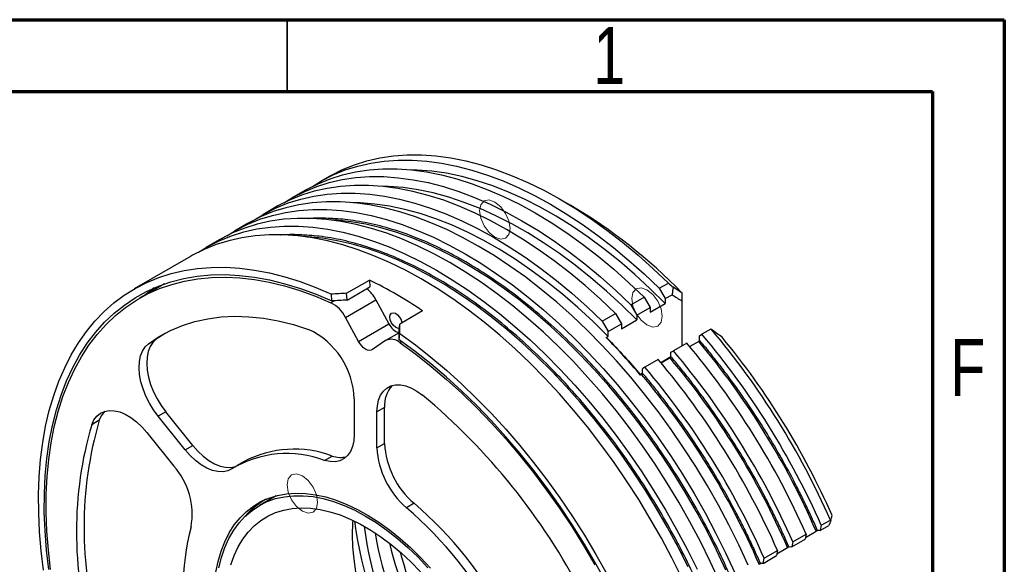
# Model space of a CAD drawing. Header units: millimetres. Extents: x 15 to 415, y 5 to 292.
# Tile 8 of 8: x 346 to 415, y 254 to 292. Entities that reach past the tile are written whole.
import ezdxf

# ---------------------------------------------------------------- set-up
doc = ezdxf.new("R2010")
doc.units = ezdxf.units.MM
doc.styles.add('SLDTEXTSTYLE0', font='TXT', dxfattribs={"width": 0.75})

msp = doc.modelspace()

# ---------------------------------------------------------------- linework, layer by layer
at = {"color": 7, "linetype": 'Continuous', "lineweight": 70}
for p, q in [((15, 292), (415, 292)), ((415, 292), (415, 5)), ((20, 287), (410, 287)), ((410, 287), (410, 10))]:
    msp.add_line(p, q, dxfattribs=at)
at = {"color": 7, "linetype": 'Continuous', "lineweight": 35}
msp.add_line((365, 287), (365, 292), dxfattribs=at)
at = {"color": 7, "linetype": 'Continuous', "lineweight": 25}
for p, q in [((367.91536, 281.070914), (367.278964, 280.70353)), ((366.218304, 280.091224), (365.290226, 279.555456)), ((384.785098, 279.043455), (384.042756, 279.472139)), ((364.229566, 278.94315), (363.301489, 278.407382)), ((362.240828, 277.795076), (361.312751, 277.259308)), ((360.252091, 276.647002), (359.324013, 276.111234)), ((358.263353, 275.498928), (354.33891, 273.233396)), ((356.435041, 273.577464), (354.71388, 272.583859)), ((369.136775, 272.927073), (370.727765, 273.845532)), ((369.169149, 272.450603), (370.76014, 273.369062)), ((370.727765, 273.845532), (370.76014, 273.369062)), ((390.942481, 273.273234), (391.578877, 273.640618)), ((390.942481, 273.273234), (391.357605, 272.554218)), ((392.524331, 272.95309), (391.910267, 273.355327)), ((368.11076, 272.392221), (368.078376, 272.868822)), ((369.169149, 272.450603), (369.136775, 272.927073)), ((388.953743, 272.12516), (389.881821, 272.660928)), ((389.881821, 272.660928), (390.296945, 271.941912)), ((391.357605, 272.554218), (391.834964, 272.829791)), ((392.524331, 272.955155), (392.524331, 272.95309)), ((368.291969, 272.403288), (368.052129, 272.264831)), ((369.061585, 271.242445), (371.182906, 272.467057)), ((371.182906, 272.467057), (372.094851, 270.789723)), ((388.953743, 272.12516), (389.368867, 271.406144)), ((389.368867, 271.406144), (390.296945, 271.941912)), ((390.296945, 271.603004), (391.357605, 272.215311)), ((390.296945, 271.941912), (390.296945, 271.603004)), ((391.357605, 272.554218), (391.357605, 272.215311)), ((392.524331, 272.379133), (392.524331, 269.263149)), ((369.973531, 269.565111), (369.061585, 271.242445)), ((374.440075, 271.702461), (372.849085, 270.784001)), ((386.965005, 270.977087), (387.893083, 271.512854)), ((387.893083, 271.512854), (388.308207, 270.793838)), ((389.368867, 271.406144), (389.368867, 271.067237)), ((369.973531, 269.565111), (372.094851, 270.789723)), ((372.81671, 270.344911), (372.849085, 270.784001)), ((386.965005, 270.977087), (387.38013, 270.25807)), ((387.38013, 270.25807), (388.308207, 270.793838)), ((388.308207, 270.454931), (389.368867, 271.067237)), ((388.308207, 270.793838), (388.308207, 270.454931)), ((356.48139, 270.134516), (355.86694, 269.718935)), ((372.816231, 270.176725), (371.900257, 269.647944)), ((372.81444, 269.676844), (372.846823, 270.116056)), ((387.247547, 269.842624), (387.38013, 269.919163)), ((387.38013, 269.919163), (387.38013, 270.25807)), ((393.744091, 269.967268), (393.919202, 270.06839)), ((393.744091, 269.664236), (393.744091, 269.967268)), ((394.527622, 270.419623), (393.919202, 270.06839)), ((355.33661, 269.412782), (355.86694, 269.718935)), ((371.863614, 269.624868), (370.951669, 269.000444)), ((372.993132, 269.551071), (372.873071, 269.481761)), ((392.858542, 269.456084), (391.930464, 268.920316)), ((393.691058, 269.564515), (393.069709, 269.205819)), ((391.042868, 268.103144), (391.755132, 268.514325)), ((391.755353, 268.819194), (391.930464, 268.920316)), ((391.755353, 268.516162), (391.755353, 268.819194)), ((389.941726, 267.772242), (389.766615, 267.67112)), ((390.869804, 268.30801), (389.941726, 267.772242)), ((391.70232, 268.416442), (391.080971, 268.057745)), ((389.6076, 267.274581), (389.766366, 267.366235)), ((389.713582, 267.268368), (389.634032, 267.222445)), ((389.766615, 267.368088), (389.766615, 267.67112)), ((369.667105, 265.576024), (369.667105, 263.070458)), ((356.531376, 264.660226), (356.001046, 264.354073)), ((357.880119, 262.016524), (356.001046, 264.354073)), ((358.410449, 262.322677), (356.531376, 264.660226)), ((371.788425, 264.963718), (371.258095, 264.657565)), ((371.258095, 262.151999), (371.258095, 264.657565)), ((371.788425, 262.458152), (371.788425, 264.963718)), ((351.897499, 264.071133), (351.367169, 263.76498)), ((355.205551, 263.222226), (357.084624, 260.884677)), ((357.880119, 262.016524), (358.410449, 262.322677)), ((371.258095, 262.151999), (371.788425, 262.458152)), ((367.60979, 261.273999), (368.14012, 261.580152)), ((361.993661, 261.198353), (361.463331, 260.8922)), ((364.23919, 258.814161), (363.056952, 258.131669)), ((364.175208, 258.797139), (364.121511, 258.746226)), ((373.84574, 258.286367), (373.31541, 257.980214)), ((402.234612, 256.752655), (402.871008, 257.120038)), ((400.245874, 255.604581), (401.173951, 256.140349)), ((401.173951, 256.140349), (401.10512, 255.783503)), ((401.129938, 255.912167), (401.87839, 256.344239)), ((402.16578, 256.395809), (401.97745, 256.37897)), ((402.234612, 256.752655), (402.16578, 256.395809)), ((402.16578, 256.395809), (402.763748, 256.741009)), ((400.177042, 255.247736), (401.10512, 255.783503)), ((400.245874, 255.604581), (400.177042, 255.247736)), ((398.257136, 254.456507), (399.185214, 254.992275)), ((399.185214, 254.992275), (399.116382, 254.635429)), ((399.1412, 254.764093), (399.889652, 255.196165)), ((400.177042, 255.247736), (399.988712, 255.230896)), ((397.874398, 254.032784), (397.900914, 254.048091)), ((398.188305, 254.099662), (397.999974, 254.082822)), ((398.188305, 254.099662), (399.116382, 254.635429)), ((398.188305, 254.099662), (398.257136, 254.456507))]:
    msp.add_line(p, q, dxfattribs=at)
at = {"color": 7, "linetype": 'Continuous', "lineweight": 25, "flags": 128}
for points in [[(366.757355, 280.38227), (367.40112, 280.772989), (368.207074, 281.180914), (369.048717, 281.522121), (369.924071, 281.795809), (370.831081, 282.001335), (371.767617, 282.138216), (372.731479, 282.20613), (373.720404, 282.204919), (374.732068, 282.134585), (375.764096, 281.995293), (376.814064, 281.787371), (377.879506, 281.511306), (378.95792, 281.167747), (380.046772, 280.757502), (381.143506, 280.281533), (382.245547, 279.740958), (383.350304, 279.137047), (384.455185, 278.471218), (385.557594, 277.745036), (386.654941, 276.960205), (387.74465, 276.118568), (388.824162, 275.222104), (389.890941, 274.272916), (390.942481, 273.273234)], [(367.91536, 281.070914), (368.037516, 281.140372), (368.84347, 281.548297), (369.685113, 281.889505), (370.560467, 282.163193), (371.467477, 282.368718), (372.404013, 282.505599), (373.367875, 282.573514), (374.3568, 282.572303), (375.368464, 282.501969), (376.400492, 282.362677), (377.45046, 282.154754), (378.515902, 281.87869), (379.594316, 281.535131), (380.683168, 281.124885), (381.779903, 280.648916), (382.881943, 280.108341), (383.9867, 279.50443), (385.091581, 278.838602), (386.19399, 278.112419), (387.291337, 277.327588), (388.381047, 276.485952), (389.460558, 275.589487), (390.527337, 274.6403), (391.578877, 273.640618)], [(366.218304, 280.091224), (366.34046, 280.160683), (367.146414, 280.568608), (367.988057, 280.909815), (368.863411, 281.183503), (369.770421, 281.389029), (370.706957, 281.52591), (371.670819, 281.593824), (372.659743, 281.592613), (373.671408, 281.522279), (374.703436, 281.382987), (375.753404, 281.175065), (376.818846, 280.899), (377.897259, 280.555441), (378.986112, 280.145196), (380.082846, 279.669227), (381.184886, 279.128652), (382.289644, 278.524741), (383.394525, 277.858912), (384.496933, 277.132729), (385.594281, 276.347898), (386.68399, 275.506262), (387.763502, 274.609798), (388.830281, 273.66061), (389.881821, 272.660928)], [(391.357605, 272.215311), (390.31008, 273.247726), (389.245393, 274.229212), (388.166192, 275.157328), (387.075161, 276.029767), (385.975013, 276.844359), (384.868484, 277.599077), (383.758326, 278.292045), (382.6473, 278.921539), (381.538169, 279.485995), (380.43369, 279.984008), (379.336611, 280.41434), (378.24966, 280.775921), (377.17554, 281.067851), (376.116923, 281.289405), (375.07644, 281.440032), (374.056679, 281.519356), (373.573003, 281.532062)], [(364.768618, 279.234196), (365.412382, 279.624915), (366.218336, 280.03284), (367.059979, 280.374047), (367.935333, 280.647735), (368.842343, 280.853261), (369.778879, 280.990142), (370.742741, 281.058056), (371.731666, 281.056845), (372.74333, 280.986511), (373.775358, 280.847219), (374.825326, 280.639297), (375.890768, 280.363232), (376.969182, 280.019674), (378.058034, 279.609428), (379.154769, 279.133459), (380.256809, 278.592884), (381.361566, 277.988973), (382.466447, 277.323144), (383.568856, 276.596962), (384.666203, 275.812131), (385.755913, 274.970494), (386.835424, 274.07403), (387.902203, 273.124842), (388.953743, 272.12516)], [(387.893083, 271.512854), (386.841543, 272.512536), (385.774764, 273.461724), (384.695252, 274.358188), (383.605543, 275.199825), (382.508196, 275.984656), (381.405787, 276.710838), (380.300906, 277.376667), (379.196149, 277.980578), (378.094108, 278.521153), (376.997374, 278.997122), (375.908522, 279.407367), (374.830108, 279.750926), (373.764666, 280.026991), (372.714698, 280.234913), (371.68267, 280.374205), (370.671006, 280.444539), (369.682081, 280.44575), (368.718219, 280.377836), (367.781683, 280.240955), (366.874673, 280.035429), (365.999319, 279.761741), (365.157676, 279.420534), (364.351722, 279.012609), (364.229566, 278.94315)], [(389.368867, 271.067237), (388.321342, 272.099652), (387.256655, 273.081138), (386.177454, 274.009255), (385.086423, 274.881693), (383.986275, 275.696285), (382.879746, 276.451003), (381.769589, 277.143971), (380.658562, 277.773465), (379.549431, 278.337921), (378.444953, 278.835934), (377.347874, 279.266266), (376.260923, 279.627847), (375.186803, 279.919777), (374.128185, 280.141331), (373.087702, 280.291958), (372.067941, 280.371282), (371.584265, 280.383988)], [(362.77988, 278.086122), (363.423644, 278.476841), (364.229598, 278.884766), (365.071241, 279.225973), (365.946595, 279.499661), (366.853606, 279.705187), (367.790141, 279.842068), (368.754004, 279.909982), (369.742928, 279.908771), (370.754592, 279.838437), (371.78662, 279.699145), (372.836588, 279.491223), (373.90203, 279.215158), (374.980444, 278.8716), (376.069297, 278.461354), (377.166031, 277.985385), (378.268071, 277.44481), (379.372829, 276.840899), (380.477709, 276.17507), (381.580118, 275.448888), (382.677466, 274.664057), (383.767175, 273.822421), (384.846686, 272.925956), (385.913465, 271.976768), (386.965005, 270.977087)], [(360.791142, 276.938048), (361.448108, 277.336147), (362.25438, 277.742828), (363.096283, 278.082824), (363.971842, 278.355338), (364.879001, 278.559729), (365.815632, 278.695519), (366.779535, 278.762388), (367.76845, 278.760181), (368.780055, 278.6889), (369.811975, 278.548715), (370.86179, 278.339954), (371.927034, 278.063107), (373.005209, 277.718824), (374.093784, 277.307913), (375.190204, 276.831338), (376.291895, 276.290217), (377.396272, 275.685821), (378.500744, 275.019569), (379.602718, 274.293022), (380.699608, 273.507888), (381.78884, 272.666009), (382.867856, 271.769359), (383.934126, 270.820045), (384.985146, 269.820293), (386.01845, 268.77245), (387.031612, 267.678976), (388.022255, 266.542436), (388.988055, 265.365498), (389.926743, 264.150924), (390.836118, 262.901564), (391.714044, 261.620352), (392.558463, 260.310293), (393.367391, 258.974462), (394.13893, 257.615995), (394.87127, 256.23808), (395.562691, 254.843949), (396.211572, 253.436877)], [(397.139649, 253.972644), (396.490769, 255.379717), (395.799347, 256.773847), (395.067008, 258.151763), (394.295468, 259.51023), (393.48654, 260.846061), (392.642122, 262.15612), (391.764195, 263.437332), (390.854821, 264.686692), (389.916132, 265.901265), (388.950333, 267.078204), (387.95969, 268.214744), (386.946527, 269.308218), (385.913223, 270.356061), (384.862203, 271.355813), (383.795934, 272.305127), (382.716917, 273.201777), (381.627686, 274.043656), (380.530796, 274.82879), (379.428822, 275.555336), (378.32435, 276.221589), (377.219973, 276.825985), (376.118281, 277.367106), (375.021862, 277.843681), (373.933287, 278.254592), (372.855112, 278.598875), (371.789867, 278.875722), (370.740053, 279.084483), (369.708132, 279.224668), (368.696528, 279.295948), (367.707613, 279.298156), (366.743709, 279.231287), (365.807079, 279.095497), (364.89992, 278.891106), (364.024361, 278.618592), (363.182458, 278.278596), (362.376185, 277.871915), (362.240828, 277.795076)], [(387.38013, 269.919163), (386.332604, 270.951578), (385.267917, 271.933064), (384.188716, 272.861181), (383.097685, 273.733619), (381.997537, 274.548211), (380.891008, 275.302929), (379.780851, 275.995897), (378.669825, 276.625391), (377.560693, 277.189847), (376.456215, 277.68786), (375.359136, 278.118192), (374.272185, 278.479773), (373.198065, 278.771704), (372.139447, 278.993258), (371.098964, 279.143884), (370.079203, 279.223209), (369.595528, 279.235914)], [(395.150912, 252.824571), (394.502031, 254.231643), (393.810609, 255.625773), (393.07827, 257.003689), (392.30673, 258.362156), (391.497802, 259.697987), (390.653384, 261.008046), (389.775458, 262.289258), (388.866083, 263.538618), (387.927394, 264.753192), (386.961595, 265.93013), (385.970952, 267.06667), (384.957789, 268.160144), (383.924486, 269.207987), (382.873466, 270.207739), (381.807196, 271.157053), (380.728179, 272.053703), (379.638948, 272.895582), (378.542058, 273.680716), (377.440084, 274.407262), (376.335612, 275.073515), (375.231235, 275.677911), (374.129543, 276.219032), (373.033124, 276.695607), (371.944549, 277.106518), (370.866374, 277.450801), (369.801129, 277.727648), (368.751315, 277.936409), (367.719394, 278.076594), (366.70779, 278.147874), (365.718875, 278.150082), (364.754972, 278.083213), (363.818341, 277.947423), (362.911182, 277.743032), (362.035623, 277.470518), (361.19372, 277.130522), (360.387447, 276.723841), (360.252091, 276.647002)], [(358.802404, 275.789974), (359.45937, 276.188073), (360.265642, 276.594754), (361.107546, 276.93475), (361.983104, 277.207264), (362.890263, 277.411655), (363.826894, 277.547445), (364.790798, 277.614315), (365.779712, 277.612107), (366.791317, 277.540826), (367.823237, 277.400641), (368.873052, 277.19188), (369.938297, 276.915033), (371.016471, 276.57075), (372.105046, 276.159839), (373.201466, 275.683264), (374.303157, 275.142143), (375.407535, 274.537747), (376.512006, 273.871495), (377.61398, 273.144949), (378.71087, 272.359814), (379.800102, 271.517935), (380.879118, 270.621286), (381.945388, 269.671971), (382.996408, 268.672219), (384.029712, 267.624376), (385.042874, 266.530902), (386.033518, 265.394362), (386.999317, 264.217424), (387.938005, 263.00285), (388.84738, 261.75349), (389.725307, 260.472278), (390.569725, 259.162219), (391.378653, 257.826388), (392.150192, 256.467921), (392.882532, 255.090006), (393.573953, 253.695875)], [(395.588463, 253.63082), (394.938572, 255.015244), (394.246747, 256.385995), (393.514641, 257.739798), (392.744003, 259.073418), (391.936674, 260.383668), (391.094584, 261.667417), (390.219746, 262.921598), (389.314249, 264.143214), (388.380258, 265.329344), (387.420003, 266.477156), (386.435781, 267.583906), (385.429943, 268.646949), (384.404892, 269.663745), (383.363078, 270.631865), (382.306991, 271.548995), (381.239154, 272.412943), (380.162118, 273.221644), (379.078458, 273.973168), (377.990763, 274.665716), (376.901632, 275.297636), (375.813669, 275.867415), (374.729471, 276.373694), (373.651632, 276.815262), (372.582725, 277.191064), (371.525306, 277.500202), (370.481901, 277.741937), (369.455003, 277.915692), (368.447067, 278.021051), (367.987165, 278.046604)], [(392.513293, 253.083569), (391.821872, 254.4777), (391.089532, 255.855615), (390.317993, 257.214082), (389.509065, 258.549913), (388.664646, 259.859972), (387.78672, 261.141184), (386.877345, 262.390544), (385.938657, 263.605118), (384.972857, 264.782056), (383.982214, 265.918596), (382.969052, 267.01207), (381.935748, 268.059913), (380.884728, 269.059665), (379.818458, 270.008979), (378.739442, 270.905629), (377.65021, 271.747508), (376.55332, 272.532642), (375.451346, 273.259189), (374.346874, 273.925441), (373.242497, 274.529837), (372.140806, 275.070958), (371.044386, 275.547533), (369.955811, 275.958444), (368.877636, 276.302727), (367.812392, 276.579574), (366.762577, 276.788335), (365.730657, 276.92852), (364.719052, 276.999801), (363.730137, 277.002009), (362.766234, 276.935139), (361.829603, 276.799349), (360.922444, 276.594958), (360.046885, 276.322444), (359.204982, 275.982448), (358.39871, 275.575767), (358.263353, 275.498928)], [(392.949834, 253.86717), (392.258009, 255.237921), (391.525903, 256.591724), (390.755265, 257.925344), (389.947936, 259.235594), (389.105847, 260.519343), (388.231008, 261.773524), (387.325511, 262.99514), (386.39152, 264.181271), (385.431266, 265.329082), (384.447044, 266.435832), (383.441205, 267.498875), (382.416154, 268.515672), (381.374341, 269.483791), (380.318253, 270.400921), (379.250416, 271.264869), (378.17338, 272.073571), (377.08972, 272.825094), (376.002025, 273.517642), (374.912895, 274.149562), (373.824931, 274.719341), (372.740734, 275.22562), (371.662894, 275.667188), (370.593987, 276.04299), (369.536568, 276.352128), (368.493163, 276.593863), (367.466265, 276.767618), (366.458329, 276.872977), (365.998427, 276.89853)], [(348.015496, 253.619841), (347.847503, 254.974546), (347.732325, 256.306664), (347.670233, 257.613085), (347.66137, 258.890758), (347.705758, 260.136697), (347.803293, 261.347995), (347.953748, 262.521821), (348.15677, 263.655435), (348.411886, 264.746189), (348.718499, 265.791535), (349.075895, 266.789032), (349.483237, 267.736351), (349.939576, 268.63128), (350.443844, 269.471727), (350.994865, 270.255731), (351.591352, 270.98146), (352.231911, 271.64722), (352.915046, 272.251456), (353.639162, 272.792756), (354.402569, 273.269856), (355.203482, 273.681643), (356.040032, 274.027154), (356.910265, 274.305582), (357.812149, 274.516278), (358.743576, 274.658749), (359.702373, 274.732663), (360.686299, 274.737846), (361.693057, 274.674287), (362.720296, 274.542134), (363.765617, 274.341696), (364.826578, 274.073441), (365.900701, 273.737996), (366.985478, 273.336143), (368.078376, 272.868822)], [(348.381186, 253.659512), (348.21986, 255.021781), (348.113202, 256.360163), (348.061474, 257.671371), (348.064804, 258.952181), (348.123182, 260.199444), (348.236465, 261.410096), (348.404376, 262.581161), (348.626501, 263.709761), (348.902294, 264.793122), (349.231078, 265.828582), (349.612045, 266.813594), (350.044257, 267.745739), (350.526654, 268.622725), (351.058048, 269.442398), (351.637135, 270.202741), (352.262491, 270.901888), (352.932578, 271.538118), (353.645751, 272.109869), (354.400256, 272.615736), (355.194239, 273.054474), (356.025748, 273.425006), (356.892739, 273.726421), (357.793083, 273.957978), (358.724565, 274.119109), (359.684897, 274.209416), (360.671718, 274.228678), (361.682603, 274.176849), (362.715067, 274.054054), (363.766573, 273.860596), (364.834537, 273.59695), (365.916333, 273.263765), (367.009303, 272.86186), (368.11076, 272.392221)], [(348.502785, 253.676492), (348.345506, 255.024955), (348.242209, 256.34969), (348.193145, 257.647464), (348.198435, 258.91511), (348.258066, 260.149532), (348.371892, 261.34772), (348.539635, 262.506747), (348.760886, 263.623785), (349.035105, 264.696109), (349.361622, 265.721099), (349.739642, 266.696256), (350.16824, 267.619198), (350.646371, 268.487674), (351.172868, 269.299563), (351.746446, 270.052884), (352.365705, 270.745797), (353.029134, 271.376613), (353.735112, 271.943791), (354.481918, 272.445947), (355.267729, 272.881856), (356.090626, 273.250452), (356.948601, 273.550838), (357.839559, 273.782279), (358.761328, 273.944211), (359.711655, 274.036238), (360.688223, 274.058137), (361.688648, 274.009852), (362.710487, 273.891503), (363.751247, 273.703378), (364.808387, 273.445937), (365.879328, 273.119807), (366.961456, 272.725784), (368.052129, 272.264831)], [(355.716332, 273.296996), (355.402316, 273.054439), (355.114039, 272.814866)], [(355.33661, 269.412782), (356.080535, 269.907353), (356.866734, 270.329606), (357.692896, 270.678298), (358.556592, 270.952405), (359.455283, 271.151121), (360.386328, 271.273863), (361.346991, 271.320269), (362.334447, 271.290202), (363.345795, 271.183752), (364.378061, 271.001231), (365.428211, 270.743176), (366.493159, 270.410345)], [(372.159656, 271.269079), (372.188306, 271.429521), (372.270385, 271.535216), (372.394809, 271.57189), (372.544774, 271.53459), (372.700025, 271.428352), (372.839596, 271.267526), (372.944637, 271.073831), (373.00096, 270.873428), (373.001197, 270.871814)], [(372.826837, 270.482253), (372.700025, 270.485908), (372.544774, 270.558921), (372.394809, 270.694765), (372.270385, 270.875096), (372.188306, 271.075559), (372.159656, 271.269079)], [(372.846823, 270.116056), (373.939721, 269.321544), (375.024499, 268.47094), (376.098622, 267.566229), (377.159583, 266.609524), (378.204903, 265.603061), (379.232142, 264.549189), (380.2389, 263.45037), (381.222827, 262.309169), (382.181623, 261.128253), (383.113051, 259.910378), (384.014934, 258.65839), (384.885167, 257.375212), (385.721717, 256.063841), (386.522631, 254.727339), (387.286037, 253.368828)], [(356.001046, 264.354073), (355.678113, 264.79415), (355.390948, 265.265604), (355.145781, 265.758207), (354.94793, 266.261272), (354.801687, 266.763887), (354.710226, 267.255147), (354.675529, 267.724394), (354.698351, 268.16145), (354.778195, 268.556833), (354.91333, 268.901966), (355.100824, 269.18936), (355.33661, 269.412782)], [(355.86694, 269.718935), (355.631154, 269.495513), (355.44366, 269.208119), (355.308525, 268.862986), (355.228681, 268.467603), (355.205859, 268.030547), (355.240556, 267.5613), (355.332017, 267.07004), (355.47826, 266.567425), (355.676111, 266.06436), (355.921278, 265.571757), (356.208443, 265.100303), (356.531376, 264.660226)], [(370.951669, 269.000444), (370.849019, 268.954467), (370.729802, 268.944724), (370.599128, 268.971632), (370.4626, 269.034037), (370.326072, 269.129264), (370.195398, 269.253229), (370.07618, 269.400618), (369.973531, 269.565111)], [(387.279448, 252.693549), (386.524943, 254.070548), (385.730961, 255.426), (384.899452, 256.756571), (384.03246, 258.058994), (383.132117, 259.330065), (382.200635, 260.566662), (381.240303, 261.765745), (380.253482, 262.924367), (379.242597, 264.03968), (378.210132, 265.108943), (377.158626, 266.129528), (376.090663, 267.098927), (375.008867, 268.014757), (373.915897, 268.874767), (372.81444, 269.676844)], [(372.873071, 269.481761), (373.963744, 268.68345), (375.045871, 267.828074), (376.116812, 266.917722), (377.173953, 265.954615), (378.214713, 264.941104), (379.236552, 263.879663), (380.236976, 262.772882), (381.213544, 261.623462), (382.163872, 260.43421), (383.08564, 259.208027), (383.976599, 257.947907), (384.834574, 256.656924), (385.657471, 255.338231), (386.443281, 253.995045)], [(371.258095, 264.657565), (371.286857, 265.090738), (371.37252, 265.481305), (371.513225, 265.820793), (371.70592, 266.101839), (371.946425, 266.318344), (372.229521, 266.465613), (372.549068, 266.54045), (372.898134, 266.541231), (373.269145, 266.46794), (373.654053, 266.322167), (374.044508, 266.107074), (374.43204, 265.827327)], [(351.367169, 263.76498), (351.518915, 264.092946), (351.721877, 264.3611), (351.97165, 264.563623), (352.262817, 264.696123), (352.589061, 264.755724), (352.943304, 264.741134), (353.317862, 264.65267), (353.704609, 264.49225), (354.095155, 264.263355), (354.481028, 263.970951), (354.853856, 263.62138), (355.205551, 263.222226)], [(369.667105, 263.070458), (369.637561, 262.6317), (369.549587, 262.23683), (369.405145, 261.894646), (369.207451, 261.612774), (368.960913, 261.397496), (368.671023, 261.253607), (368.344241, 261.184315), (367.98785, 261.191163), (367.60979, 261.273999)], [(358.410449, 262.322677), (358.767063, 261.918447), (359.145274, 261.565261), (359.536654, 261.270988), (359.932483, 261.042186), (360.323939, 260.883954), (360.702301, 260.799817), (361.059135, 260.79165), (361.386492, 260.859635), (361.442827, 260.880309)], [(361.146747, 260.696105), (360.856162, 260.553482), (360.528805, 260.485497), (360.17197, 260.493664), (359.793609, 260.577801), (359.402153, 260.736033), (359.006324, 260.964835), (358.614943, 261.259108), (358.236733, 261.612294), (357.880119, 262.016524)], [(360.020768, 253.481774), (360.178143, 254.236114), (360.386755, 254.945951), (360.645563, 255.607749), (360.95328, 256.218212), (361.308372, 256.774296), (361.70907, 257.273233), (362.153377, 257.712537), (362.639081, 258.090018), (363.16376, 258.403797), (363.724803, 258.652309), (364.319412, 258.834318), (364.944627, 258.948916), (365.597332, 258.995532), (366.274276, 258.973935), (366.972085, 258.884231), (367.687284, 258.726867), (368.41631, 258.502629), (369.15553, 258.212632), (369.901262, 257.858321), (370.64979, 257.441462), (371.397386, 256.964131), (372.140325, 256.428707), (372.874905, 255.837857), (373.597468, 255.194524), (374.304412, 254.501914), (374.992217, 253.763476)], [(360.227945, 253.78264), (360.412852, 254.512474), (360.64897, 255.195381), (360.935097, 255.827879), (361.269773, 256.406748), (361.651294, 256.929035), (362.077715, 257.392081), (362.546864, 257.793525), (363.05635, 258.131321), (363.603576, 258.403749), (364.185754, 258.609421), (364.799917, 258.747287), (365.442937, 258.816647), (366.111535, 258.817145), (366.802305, 258.74878), (367.511728, 258.6119), (368.236187, 258.407203), (368.971991, 258.135731), (369.715392, 257.798868), (370.4626, 257.398331), (371.209808, 256.93616), (371.953208, 256.414711), (372.689013, 255.836641), (373.413472, 255.204896), (374.122894, 254.522694), (374.813665, 253.793513)], [(361.067478, 253.991028), (361.298868, 254.640678), (361.579151, 255.24051), (361.90683, 255.787322), (362.280158, 256.278198), (362.697143, 256.710517), (363.15556, 257.081975), (363.652964, 257.390588), (364.1867, 257.634711), (364.75392, 257.81304), (365.351599, 257.924624), (365.976547, 257.968869), (366.62543, 257.945537), (367.294786, 257.854753), (367.981043, 257.697002), (368.680541, 257.473126), (369.389547, 257.184318), (370.104278, 256.83212), (370.820921, 256.418411), (371.535652, 255.945398), (372.244658, 255.415605), (372.944156, 254.831858), (373.630414, 254.197273), (374.29977, 253.515234)], [(369.574907, 257.098809), (369.560695, 256.907106), (369.534522, 256.095215), (369.560695, 255.253105), (369.639075, 254.385268), (369.769244, 253.496337)], [(402.905466, 257.079705), (402.870032, 256.99503), (402.8346, 256.910355), (402.763748, 256.741009)], [(402.905466, 257.079705), (402.932164, 257.181375), (402.958852, 257.283043), (402.996707, 257.427326)]]:
    msp.add_lwpolyline(points, dxfattribs=at)
at = {"color": 7, "linetype": 'Continuous', "lineweight": 18, "flags": 128}
for points in [[(379.478211, 279.28999), (379.072314, 279.431076), (378.728211, 279.364217), (378.498289, 279.099591), (378.417551, 278.677485), (378.498289, 278.162161), (378.728211, 277.632072), (379.072314, 277.16792), (379.478211, 276.840368), (379.884108, 276.699281), (380.228211, 276.766141), (380.458133, 277.030767), (380.538871, 277.452873), (380.458133, 277.968197), (380.228211, 278.498285), (379.884108, 278.962438), (379.478211, 279.28999)], [(390.084813, 273.166929), (389.678916, 273.308015), (389.334813, 273.241156), (389.104891, 272.97653), (389.024153, 272.554424), (389.104891, 272.0391), (389.334813, 271.509012), (389.678916, 271.044859), (390.084813, 270.717307), (390.49071, 270.576221), (390.834813, 270.64308), (391.064735, 270.907706), (391.145473, 271.329812), (391.064735, 271.845136), (390.834813, 272.375225), (390.49071, 272.839377), (390.084813, 273.166929)], [(366.055085, 260.191289), (365.649188, 260.332376), (365.305085, 260.265516), (365.075163, 260.00089), (364.994425, 259.578784), (365.075163, 259.06346), (365.305085, 258.533372), (365.649188, 258.06922), (366.055085, 257.741667), (366.460982, 257.600581), (366.805085, 257.66744), (367.035007, 257.932066), (367.115745, 258.354172), (367.035007, 258.869496), (366.805085, 259.399585), (366.460982, 259.863737), (366.055085, 260.191289)]]:
    msp.add_lwpolyline(points, dxfattribs=at)
at = {"color": 7, "linetype": 'Continuous', "lineweight": 25}
for centre, radius, start, end in [((365.967899, 247.160622), 37.021642, 44.16619439, 59.45096185), ((368.846144, 271.226011), 2.645874, 27.97262454, 49.8619751), ((357.434855, 246.532203), 30.376296, 55.95673628, 64.04864025), ((366.96909, 270.185951), 2.344082, 26.78907166, 62.48174643), ((373.114621, 271.251308), 1.119371, 204.35323258, 254.27390496), ((364.139165, 265.405766), 5.530561, 1.76412697, 64.80920488), ((353.092844, 236.337279), 47.845083, 40.20500029, 44.45012839), ((351.935315, 234.596025), 54.963037, 23.77329052, 40.19460949), ((352.565095, 234.959687), 54.970592, 23.77406032, 40.15249167), ((354.219674, 235.915669), 53.309946, 23.79844822, 39.55154241), ((372.264573, 268.821342), 0.89801, 47.34306193, 116.51916094), ((350.874655, 233.983719), 54.963037, 23.77329052, 40.19460949), ((352.594248, 234.967863), 53.720351, 23.44818139, 40.09178047), ((349.946577, 233.447951), 54.963037, 23.77329052, 40.19460949), ((347.95784, 232.299877), 54.963037, 23.77329052, 40.19460949), ((348.885917, 232.835645), 54.963037, 23.77329052, 40.19460949), ((350.60551, 233.819789), 53.720351, 23.44818139, 40.09178047), ((348.616772, 232.671715), 53.720351, 23.44818139, 40.09178047), ((373.857279, 265.104469), 2.073637, 137.89127013, 183.89200822), ((345.498692, 231.145332), 45.166132, 27.42559281, 50.16355038), ((353.383661, 263.589393), 1.56229, 134.48734938, 162.0398618), ((376.830597, 256.326877), 26.527562, 163.71642806, 196.28357194), ((377.360927, 256.63303), 26.527562, 163.71642806, 196.28357194), ((377.649026, 262.755132), 5.868121, 182.90092272, 229.59948319), ((364.974944, 254.311949), 7.44396, 69.27043535, 120.94860071), ((365.493223, 254.525873), 7.534514, 69.43297006, 117.67597317), ((368.705895, 263.204857), 1.720398, 250.80021249, 284.49926135), ((377.097149, 262.438353), 5.846072, 182.80760233, 229.69280358), ((353.366198, 257.530072), 5.008, 349.72834386, 42.05542736), ((366.140298, 254.071224), 5.246863, 123.64808819, 140.70932025), ((366.079017, 254.138018), 5.119613, 120.08949196, 137.38752251), ((355.192447, 236.673957), 28.548934, 28.3860445, 49.2030987), ((354.662117, 236.367804), 28.548934, 28.3860445, 49.2030987), ((396.588349, 260.384287), 27.096135, 187.09176966, 232.83881213), ((374.614112, 252.32814), 16.879425, 165.21000223, 194.78999777), ((395.860265, 259.949045), 25.704038, 187.28576285, 231.64842533), ((396.74433, 260.47544), 25.962609, 189.43513872, 230.55948475), ((399.511518, 262.072903), 28.156267, 193.49230087, 226.50232259), ((398.771542, 261.645725), 26.758213, 194.63010734, 225.36451613)]:
    msp.add_arc(centre, radius, start, end, dxfattribs=at)
for major_axis, ratio, start_param, end_param in [((45.559406, 1.677588), 0.600394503, 1.589434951, 1.612692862), ((44.764765, 1.648328), 0.600394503, 1.589434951, 1.613105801), ((1.288799, 37.973111), 0.035233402, 5.415087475, 5.438345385), ((1.26632, 37.310789), 0.035233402, 5.414674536, 5.438345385)]:
    msp.add_ellipse((370.99293, 245.609473), major_axis=major_axis, ratio=ratio, start_param=start_param, end_param=end_param, dxfattribs=at)
for points, knots in [([(399.776102, 236.431646), (399.764662, 237.067647), (399.741795, 238.338829), (399.553717, 240.344145), (399.247302, 242.433387), (398.804402, 244.60626), (398.25403, 246.729849), (397.623229, 248.76825), (396.930863, 250.71124), (396.144221, 252.661621), (395.265834, 254.610395), (394.296578, 256.547766), (393.247297, 258.450773), (392.123906, 260.310987), (390.930723, 262.119043), (389.682263, 263.854118), (388.386543, 265.51053), (387.050074, 267.081568), (385.600229, 268.64696), (384.036372, 270.185496), (382.376164, 271.654718), (380.720098, 272.966824), (379.077499, 274.124445), (377.44305, 275.136609), (375.80856, 276.0116), (374.166052, 276.750359), (372.509861, 277.350669), (370.850035, 277.797171), (369.28463, 278.068202), (367.839866, 278.16391), (366.930994, 278.176348), (366.497468, 278.12252), (366.49177, 278.121812)], [0, 0, 0, 0, 0.03514316, 0.07024104, 0.106479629, 0.143679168, 0.180938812, 0.213292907, 0.245576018, 0.277935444, 0.310979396, 0.343947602, 0.376996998, 0.410040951, 0.443009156, 0.476058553, 0.508412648, 0.54069576, 0.573055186, 0.610309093, 0.647510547, 0.683750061, 0.718846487, 0.753994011, 0.789135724, 0.82423409, 0.860473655, 0.897673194, 0.934932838, 0.967286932, 0.999570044, 1, 1, 1, 1]), ([(397.787364, 235.283572), (397.775924, 235.919573), (397.753057, 237.190755), (397.56498, 239.196071), (397.258564, 241.285313), (396.815664, 243.458186), (396.265292, 245.581775), (395.634491, 247.620176), (394.942125, 249.563166), (394.155483, 251.513547), (393.277097, 253.462321), (392.30784, 255.399692), (391.258559, 257.302699), (390.135168, 259.162913), (388.941985, 260.970969), (387.693525, 262.706044), (386.397805, 264.362456), (385.061337, 265.933494), (383.611492, 267.498886), (382.047634, 269.037422), (380.387426, 270.506644), (378.731361, 271.81875), (377.088761, 272.976371), (375.454313, 273.988535), (373.819822, 274.863526), (372.177315, 275.602285), (370.521124, 276.202595), (368.861297, 276.649097), (367.295892, 276.920128), (365.851128, 277.015836), (364.942256, 277.028274), (364.50873, 276.974446), (364.503032, 276.973738)], [0, 0, 0, 0, 0.03514316, 0.07024104, 0.106479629, 0.143679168, 0.180938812, 0.213292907, 0.245576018, 0.277935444, 0.310979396, 0.343947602, 0.376996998, 0.410040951, 0.443009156, 0.476058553, 0.508412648, 0.54069576, 0.573055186, 0.610309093, 0.647510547, 0.683750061, 0.718846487, 0.753994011, 0.789135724, 0.82423409, 0.860473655, 0.897673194, 0.934932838, 0.967286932, 0.999570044, 1, 1, 1, 1]), ([(391.910267, 273.355327), (391.897684, 273.267749), (391.885118, 273.180166), (391.872568, 273.092576), (391.860017, 273.004987), (391.847483, 272.917392), (391.834964, 272.829791)], [0, 0, 0, 0, 0.000386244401, 0.000386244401, 0.000386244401, 0.0007724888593, 0.0007724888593, 0.0007724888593, 0.0007724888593]), ([(392.524331, 272.95309), (392.524331, 272.857443), (392.524331, 272.761789), (392.524331, 272.66613), (392.524331, 272.6183), (392.524331, 272.570469), (392.524331, 272.522636), (392.524331, 272.474803), (392.524331, 272.426969), (392.524331, 272.379133)], [0, 0, 0, 0, 0.0003883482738, 0.0003883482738, 0.0003883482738, 0.0005825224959, 0.0005825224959, 0.0005825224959, 0.0007766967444, 0.0007766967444, 0.0007766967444, 0.0007766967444]), ([(387.30058, 269.807674), (387.30058, 269.815419), (387.299443, 269.822616), (387.297237, 269.828657), (387.295029, 269.834704), (387.291678, 269.839763), (387.287424, 269.843306), (387.283324, 269.84672), (387.278255, 269.84882), (387.272646, 269.849307), (387.267415, 269.849762), (387.261555, 269.84882), (387.2556, 269.846513), (387.252942, 269.845483), (387.25024, 269.844179), (387.247547, 269.842624)], [0, 0, 0, 0, 0.000037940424, 0.000037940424, 0.000037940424, 0.0000759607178, 0.0000759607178, 0.0000759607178, 0.0001126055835, 0.0001126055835, 0.0001126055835, 0.0001467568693, 0.0001467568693, 0.0001467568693, 0.0001617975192, 0.0001617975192, 0.0001617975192, 0.0001617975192]), ([(395.324418, 269.861956), (395.201798, 269.952251), (394.95442, 270.134414), (394.706069, 270.314986), (394.580821, 270.406052)], [0, 0, 0, 0, 0.4956814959, 1, 1, 1, 1]), ([(387.30058, 269.807674), (387.706333, 269.386203), (388.504556, 268.557055), (389.271458, 267.665997), (389.648529, 267.227881)], [0, 0, 0, 0, 0.508319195, 1, 1, 1, 1]), ([(393.691058, 269.564515), (393.696498, 269.567656), (393.702014, 269.57197), (393.707134, 269.577049), (393.712246, 269.582119), (393.7171, 269.588078), (393.72137, 269.594419), (393.725835, 269.601051), (393.729774, 269.608258), (393.732988, 269.615522), (393.736552, 269.623576), (393.739314, 269.631892), (393.741164, 269.639913), (393.743104, 269.648324), (393.744091, 269.656608), (393.744091, 269.664236)], [0, 0, 0, 0, 0.0000307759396, 0.0000307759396, 0.0000307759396, 0.0000614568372, 0.0000614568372, 0.0000614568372, 0.0000935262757, 0.0000935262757, 0.0000935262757, 0.0001291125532, 0.0001291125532, 0.0001291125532, 0.0001664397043, 0.0001664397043, 0.0001664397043, 0.0001664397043]), ([(401.97745, 256.37897), (401.912519, 256.527566), (401.782704, 256.824653), (401.582371, 257.268946), (401.37804, 257.712004), (401.169303, 258.153749), (400.956268, 258.594201), (400.738908, 259.033354), (400.517227, 259.471214), (400.063321, 260.348027), (399.350042, 261.652691), (398.335361, 263.358144), (397.261915, 265.022103), (396.323003, 266.366359), (395.54904, 267.412014), (394.95893, 268.178552), (394.358279, 268.931304), (393.94889, 269.419842), (393.744091, 269.664236)], [0, 0, 0, 0, 0.031153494, 0.062285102, 0.093402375, 0.124512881, 0.155624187, 0.186743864, 0.217879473, 0.249038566, 0.374508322, 0.500003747, 0.625473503, 0.750968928, 0.813252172, 0.875478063, 0.937707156, 1, 1, 1, 1]), ([(391.70232, 268.416442), (391.70776, 268.419582), (391.713276, 268.423896), (391.718396, 268.428975), (391.723508, 268.434045), (391.728363, 268.440004), (391.732632, 268.446345), (391.737098, 268.452977), (391.741037, 268.460184), (391.744251, 268.467448), (391.747814, 268.475502), (391.750576, 268.483818), (391.752426, 268.491839), (391.754367, 268.500251), (391.755353, 268.508534), (391.755353, 268.516162)], [0, 0, 0, 0, 0.0000307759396, 0.0000307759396, 0.0000307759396, 0.0000614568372, 0.0000614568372, 0.0000614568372, 0.0000935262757, 0.0000935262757, 0.0000935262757, 0.0001291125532, 0.0001291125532, 0.0001291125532, 0.0001664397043, 0.0001664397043, 0.0001664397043, 0.0001664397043]), ([(399.988712, 255.230896), (399.923781, 255.379492), (399.793966, 255.676579), (399.593633, 256.120872), (399.389302, 256.56393), (399.180565, 257.005675), (398.96753, 257.446127), (398.75017, 257.885281), (398.52849, 258.32314), (398.074583, 259.199953), (397.361304, 260.504617), (396.346624, 262.21007), (395.273177, 263.87403), (394.334265, 265.218285), (393.560303, 266.26394), (392.970192, 267.030478), (392.369541, 267.78323), (391.960152, 268.271768), (391.755353, 268.516162)], [0, 0, 0, 0, 0.031153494, 0.062285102, 0.093402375, 0.124512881, 0.155624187, 0.186743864, 0.217879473, 0.249038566, 0.374508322, 0.500003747, 0.625473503, 0.750968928, 0.813252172, 0.875478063, 0.937707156, 1, 1, 1, 1]), ([(389.766615, 267.368088), (389.766615, 267.359551), (389.765375, 267.350178), (389.762945, 267.340713), (389.760509, 267.331227), (389.756792, 267.321353), (389.752019, 267.312054), (389.747585, 267.303417), (389.742079, 267.294992), (389.735989, 267.287776), (389.730643, 267.281442), (389.724673, 267.275843), (389.718668, 267.271622), (389.71698, 267.270436), (389.71528, 267.269348), (389.713582, 267.268368)], [0, 0, 0, 0, 0.0000418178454, 0.0000418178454, 0.0000418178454, 0.0000838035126, 0.0000838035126, 0.0000838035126, 0.0001228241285, 0.0001228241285, 0.0001228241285, 0.0001569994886, 0.0001569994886, 0.0001569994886, 0.0001664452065, 0.0001664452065, 0.0001664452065, 0.0001664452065]), ([(397.999974, 254.082822), (397.935044, 254.231418), (397.805228, 254.528505), (397.604895, 254.972798), (397.400564, 255.415856), (397.191827, 255.857601), (396.978793, 256.298053), (396.761433, 256.737207), (396.539752, 257.175066), (396.085845, 258.051879), (395.372567, 259.356543), (394.357886, 261.061996), (393.284439, 262.725956), (392.345527, 264.070211), (391.571565, 265.115866), (390.981455, 265.882404), (390.380803, 266.635156), (389.971414, 267.123694), (389.766615, 267.368088)], [0, 0, 0, 0, 0.031153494, 0.062285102, 0.093402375, 0.124512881, 0.155624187, 0.186743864, 0.217879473, 0.249038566, 0.374508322, 0.500003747, 0.625473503, 0.750968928, 0.813252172, 0.875478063, 0.937707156, 1, 1, 1, 1]), ([(401.97745, 256.37897), (401.97229, 256.378509), (401.966031, 256.377447), (401.959191, 256.375874), (401.95235, 256.3743), (401.944738, 256.372171), (401.936986, 256.369661), (401.929242, 256.367154), (401.921144, 256.364198), (401.913366, 256.361039), (401.905603, 256.357886), (401.897944, 256.354443), (401.891025, 256.350996), (401.88652, 256.348751), (401.882258, 256.346472), (401.87839, 256.344239)], [0, 0, 0, 0, 0.0000337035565, 0.0000337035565, 0.0000337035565, 0.0000674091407, 0.0000674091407, 0.0000674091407, 0.0001010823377, 0.0001010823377, 0.0001010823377, 0.0001346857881, 0.0001346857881, 0.0001346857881, 0.000156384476, 0.000156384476, 0.000156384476, 0.000156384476]), ([(399.988712, 255.230896), (399.983552, 255.230435), (399.977293, 255.229373), (399.970453, 255.2278), (399.963612, 255.226226), (399.956, 255.224097), (399.948249, 255.221587), (399.940504, 255.21908), (399.932406, 255.216124), (399.924628, 255.212965), (399.916865, 255.209812), (399.909206, 255.206369), (399.902287, 255.202922), (399.897782, 255.200677), (399.89352, 255.198398), (399.889652, 255.196165)], [0, 0, 0, 0, 0.0000337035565, 0.0000337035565, 0.0000337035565, 0.0000674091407, 0.0000674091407, 0.0000674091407, 0.0001010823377, 0.0001010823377, 0.0001010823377, 0.0001346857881, 0.0001346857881, 0.0001346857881, 0.000156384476, 0.000156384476, 0.000156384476, 0.000156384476]), ([(397.900914, 254.048091), (397.90684, 254.051512), (397.913735, 254.05506), (397.921026, 254.05844), (397.928317, 254.06182), (397.936205, 254.065126), (397.944039, 254.068084), (397.951879, 254.071045), (397.959881, 254.07374), (397.967383, 254.075947), (397.974901, 254.078159), (397.982125, 254.079942), (397.988459, 254.081149), (397.992668, 254.081952), (397.996554, 254.082516), (397.999974, 254.082822)], [0, 0, 0, 0, 0.000033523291, 0.000033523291, 0.000033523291, 0.0000670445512, 0.0000670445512, 0.0000670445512, 0.0001005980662, 0.0001005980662, 0.0001005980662, 0.0001342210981, 0.0001342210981, 0.0001342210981, 0.000156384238, 0.000156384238, 0.000156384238, 0.000156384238])]:
    msp.add_open_spline(points, degree=3, knots=knots, dxfattribs=at)
for points in [[(391.578877, 273.640618), (391.689638, 273.545994), (391.800106, 273.4509), (391.910267, 273.355327)], [(391.834964, 272.829791), (392.065007, 272.679998), (392.29481, 272.52979), (392.524331, 272.379133)], [(394.580821, 270.406052), (394.56309, 270.410581), (394.545357, 270.415104), (394.527622, 270.419623)], [(402.871008, 257.120038), (402.882506, 257.106608), (402.893992, 257.093164), (402.905466, 257.079705)]]:
    msp.add_open_spline(points, degree=3, dxfattribs=at)

# ---------------------------------------------------------------- texts
at = {"color": 7, "linetype": 'Continuous', "lineweight": 0, "char_height": 3.96875, "attachment_point": 2, "style": 'SLDTEXTSTYLE0'}
for s, insert in [('1', (387.460037, 291.483662)), ('F', (412.45774, 269.733662))]:
    msp.add_mtext(s, dxfattribs=dict(at, insert=insert))

doc.saveas('drawing.dxf')
